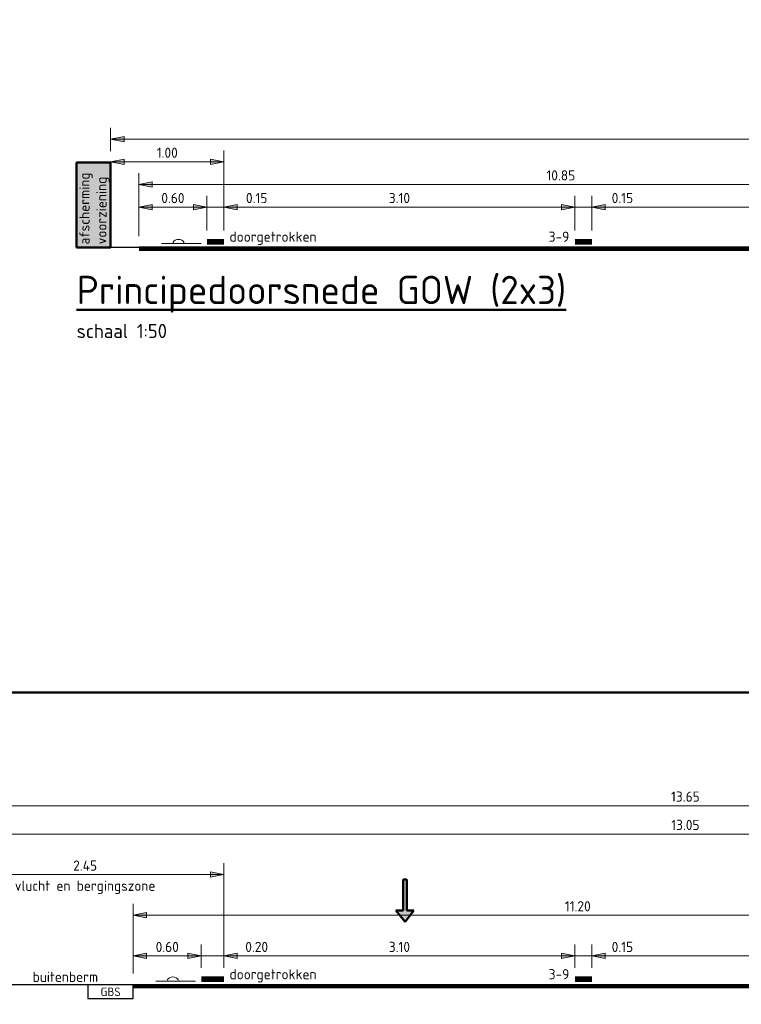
# Model space of a CAD drawing. Header units: metres. Extents: x -699 to 2316, y -1199 to 781.
# Tile 251 of 256: x -37.84 to -31.47, y 50.99 to 59.69. Entities that reach past the tile are written whole.
import ezdxf
from ezdxf.enums import TextEntityAlignment as Align

# ---------------------------------------------------------------- set-up
doc = ezdxf.new("R2010")
doc.units = ezdxf.units.M
doc.header["$PDMODE"] = 1
for name, color, linetype, lineweight in [('B-WE-GW-BERM-GD', 90, 'Continuous', 25), ('N-WE-VH-VERHARDING-GD', 252, 'Continuous', 50), ('N-WE-VV-MARKERING-GD', 170, 'Continuous', 50), ('X-XX-AL-M', 7, 'Continuous', 18), ('X-XX-AL-T18', 10, 'Continuous', 18), ('X-XX-AL-T25', 7, 'Continuous', 25), ('X-XX-AL-T50', 130, 'Continuous', 50)]:
    doc.layers.add(name, color=color, linetype=linetype, lineweight=lineweight)
doc.layers.add('X-XX-AL-TEKENBLAD_VIEWPORT-G', color=7, linetype='Continuous', lineweight=18, plot=False)
doc.styles.add('NLCS-ISO', font='NLCS-ISO.ttf')
doc.styles.add('NLCS-ISO Standaard', font='NLCS-ISO.ttf')
doc.linetypes.add('ZIGZAG', pattern='A,0.00254,-5.08,[131,ltypeshp.shx,S=5.08,R=0,X=-5.08,Y=0],-10.16,[131,ltypeshp.shx,S=5.08,R=180,X=5.08,Y=0],-5.08', length=20.32254)
doc.dimstyles.new('NLCS-T18-Pijl-ANNOTATIVE-A', dxfattribs={"dimtxt": 1.8, "dimasz": 1.35, "dimexe": 2, "dimexo": 2, "dimgap": 0.7, "dimtad": 1, "dimlfac": -1, "dimzin": 0, "dimdsep": 46, "dimtxsty": 'NLCS-ISO Standaard', "dimblk": 'Pijl', "dimblk1": 'Pijl', "dimblk2": 'Pijl', "dimcen": 2.5, "dimdle": 2, "dimclrd": 256, "dimclre": 256, "dimclrt": 256, "dimadec": 0, "dimazin": 0, "dimtfac": 1, "dimtofl": 0, "dimtmove": 0, "dimatfit": 3, "dimldrblk": 'Pijl', "dimfxl": 1, "dimtolj": 1, "dimtzin": 0, "dimlwd": 18, "dimlwe": 18, "dimarcsym": 0})

# ---------------------------------------------------------------- blocks, each defined once
blk = doc.blocks.new('Pijl')
h = blk.add_hatch(color=256)
h.paths.add_polyline_path([(0, 0), (-1.75, 0.35), (-1.75, 0)])
h.paths.add_polyline_path([(-1.75, 0), (-1.75, -0.35), (0, 0)])
for p, q in [((-1.9, 0), (0, 0)), ((0, 0), (-1.75, 0.35)), ((-1.75, 0.35), (-1.75, -0.35)), ((0, 0), (-1.75, -0.35))]:
    blk.add_line(p, q)
blk = doc.blocks.new('*D1255')
at = {"layer": 'Defpoints', "color": 0, "transparency": 16777216}
for p in [(-32.9392, 51.4198), (-36.0392, 51.2136), (-32.9392, 51.2136)]:
    blk.add_point(p, dxfattribs=at)
at = {"layer": 'X-XX-AL-M', "lineweight": 18, "transparency": 16777216}
for p, q in [((-36.0392, 51.3136), (-36.0392, 51.5198)), ((-32.9392, 51.3136), (-32.9392, 51.5198)), ((-35.9717, 51.4198), (-33.0067, 51.4198))]:
    blk.add_line(p, q, dxfattribs=at)
at = {"layer": 'X-XX-AL-M', "lineweight": 18, "transparency": 16777216, "xscale": 0.0675, "yscale": 0.0675, "zscale": 0.0675, "rotation": 180}
blk.add_blockref('Pijl', (-36.0392, 51.4198), dxfattribs=at)
at = {"layer": 'X-XX-AL-M', "lineweight": 18, "transparency": 16777216, "xscale": 0.0675, "yscale": 0.0675, "zscale": 0.0675}
blk.add_blockref('Pijl', (-32.9392, 51.4198), dxfattribs=at)
at = {"layer": 'X-XX-AL-M', "transparency": 16777216, "insert": (-34.4892, 51.4998), "char_height": 0.09, "attachment_point": 5, "style": 'NLCS-ISO Standaard'}
blk.add_mtext('\\A1;3.10', dxfattribs=at)
blk = doc.blocks.new('*D1256')
at = {"layer": 'Defpoints', "color": 0, "transparency": 16777216}
for p in [(-36.2392, 51.4198), (-36.2392, 51.2136), (-36.8392, 51.1636)]:
    blk.add_point(p, dxfattribs=at)
at = {"layer": 'X-XX-AL-M', "lineweight": 18, "transparency": 16777216}
for p, q in [((-36.8392, 51.2636), (-36.8392, 51.5198)), ((-36.2392, 51.3136), (-36.2392, 51.5198)), ((-36.7717, 51.4198), (-36.3067, 51.4198))]:
    blk.add_line(p, q, dxfattribs=at)
at = {"layer": 'X-XX-AL-M', "lineweight": 18, "transparency": 16777216, "xscale": 0.0675, "yscale": 0.0675, "zscale": 0.0675, "rotation": 180}
blk.add_blockref('Pijl', (-36.8392, 51.4198), dxfattribs=at)
at = {"layer": 'X-XX-AL-M', "lineweight": 18, "transparency": 16777216, "xscale": 0.0675, "yscale": 0.0675, "zscale": 0.0675}
blk.add_blockref('Pijl', (-36.2392, 51.4198), dxfattribs=at)
at = {"layer": 'X-XX-AL-M', "transparency": 16777216, "insert": (-36.5392, 51.4998), "char_height": 0.09, "attachment_point": 5, "style": 'NLCS-ISO Standaard'}
blk.add_mtext('\\A1;0.60', dxfattribs=at)
blk = doc.blocks.new('*D1257')
at = {"layer": 'Defpoints', "color": 0, "transparency": 16777216}
for p in [(-25.6392, 51.7787), (-36.8392, 51.1636), (-25.6392, 51.1636)]:
    blk.add_point(p, dxfattribs=at)
at = {"layer": 'X-XX-AL-M', "lineweight": 18, "transparency": 16777216}
for p, q in [((-36.8392, 51.2636), (-36.8392, 51.8787)), ((-25.6392, 51.2636), (-25.6392, 51.8787)), ((-36.7717, 51.7787), (-25.7067, 51.7787))]:
    blk.add_line(p, q, dxfattribs=at)
at = {"layer": 'X-XX-AL-M', "lineweight": 18, "transparency": 16777216, "xscale": 0.0675, "yscale": 0.0675, "zscale": 0.0675, "rotation": 180}
blk.add_blockref('Pijl', (-36.8392, 51.7787), dxfattribs=at)
at = {"layer": 'X-XX-AL-M', "lineweight": 18, "transparency": 16777216, "xscale": 0.0675, "yscale": 0.0675, "zscale": 0.0675}
blk.add_blockref('Pijl', (-25.6392, 51.7787), dxfattribs=at)
at = {"layer": 'X-XX-AL-M', "transparency": 16777216, "insert": (-32.9142, 51.8587), "char_height": 0.09, "attachment_point": 5, "style": 'NLCS-ISO Standaard'}
blk.add_mtext('\\A1;11.20', dxfattribs=at)
blk = doc.blocks.new('*D1269')
at = {"layer": 'Defpoints', "color": 0, "transparency": 16777216}
for p in [(-36.2392, 51.4198), (-36.2392, 51.2136), (-36.0392, 51.2136)]:
    blk.add_point(p, dxfattribs=at)
at = {"layer": 'X-XX-AL-M', "lineweight": 18, "transparency": 16777216}
for p, q in [((-36.2392, 51.3136), (-36.2392, 51.5198)), ((-36.0392, 51.3136), (-36.0392, 51.5198)), ((-36.3067, 51.4198), (-36.3742, 51.4198)), ((-36.0392, 51.4198), (-36.2392, 51.4198)), ((-35.6157, 51.4198), (-36.0392, 51.4198)), ((-35.9717, 51.4198), (-35.9042, 51.4198))]:
    blk.add_line(p, q, dxfattribs=at)
at = {"layer": 'X-XX-AL-M', "lineweight": 18, "transparency": 16777216, "xscale": 0.0675, "yscale": 0.0675, "zscale": 0.0675}
blk.add_blockref('Pijl', (-36.2392, 51.4198), dxfattribs=at)
at = {"layer": 'X-XX-AL-M', "lineweight": 18, "transparency": 16777216, "xscale": 0.0675, "yscale": 0.0675, "zscale": 0.0675, "rotation": 180}
blk.add_blockref('Pijl', (-36.0392, 51.4198), dxfattribs=at)
at = {"layer": 'X-XX-AL-M', "transparency": 16777216, "insert": (-35.7497, 51.4998), "char_height": 0.09, "attachment_point": 5, "style": 'NLCS-ISO Standaard'}
blk.add_mtext('\\A1;0.20', dxfattribs=at)
blk = doc.blocks.new('*D1274')
at = {"layer": 'Defpoints', "color": 0, "transparency": 16777216}
for p in [(-29.6892, 51.4198), (-32.7892, 51.2136), (-29.6892, 51.2136)]:
    blk.add_point(p, dxfattribs=at)
at = {"layer": 'X-XX-AL-M', "lineweight": 18, "transparency": 16777216}
for p, q in [((-32.7892, 51.3136), (-32.7892, 51.5198)), ((-29.6892, 51.3136), (-29.6892, 51.5198)), ((-32.7217, 51.4198), (-29.7567, 51.4198))]:
    blk.add_line(p, q, dxfattribs=at)
at = {"layer": 'X-XX-AL-M', "lineweight": 18, "transparency": 16777216, "xscale": 0.0675, "yscale": 0.0675, "zscale": 0.0675, "rotation": 180}
blk.add_blockref('Pijl', (-32.7892, 51.4198), dxfattribs=at)
at = {"layer": 'X-XX-AL-M', "lineweight": 18, "transparency": 16777216, "xscale": 0.0675, "yscale": 0.0675, "zscale": 0.0675}
blk.add_blockref('Pijl', (-29.6892, 51.4198), dxfattribs=at)
at = {"layer": 'X-XX-AL-M', "transparency": 16777216, "insert": (-31.2392, 51.4998), "char_height": 0.09, "attachment_point": 5, "style": 'NLCS-ISO Standaard'}
blk.add_mtext('\\A1;3.10', dxfattribs=at)
blk = doc.blocks.new('*D1275')
at = {"layer": 'Defpoints', "color": 0, "transparency": 16777216}
for p in [(-32.9392, 51.4198), (-32.9392, 51.2136), (-32.7892, 51.2136)]:
    blk.add_point(p, dxfattribs=at)
at = {"layer": 'X-XX-AL-M', "lineweight": 18, "transparency": 16777216}
for p, q in [((-32.9392, 51.3136), (-32.9392, 51.5198)), ((-32.7892, 51.3136), (-32.7892, 51.5198)), ((-33.0067, 51.4198), (-33.0742, 51.4198)), ((-32.7892, 51.4198), (-32.9392, 51.4198)), ((-32.3952, 51.4198), (-32.7892, 51.4198)), ((-32.7217, 51.4198), (-32.6542, 51.4198))]:
    blk.add_line(p, q, dxfattribs=at)
at = {"layer": 'X-XX-AL-M', "lineweight": 18, "transparency": 16777216, "xscale": 0.0675, "yscale": 0.0675, "zscale": 0.0675}
blk.add_blockref('Pijl', (-32.9392, 51.4198), dxfattribs=at)
at = {"layer": 'X-XX-AL-M', "lineweight": 18, "transparency": 16777216, "xscale": 0.0675, "yscale": 0.0675, "zscale": 0.0675, "rotation": 180}
blk.add_blockref('Pijl', (-32.7892, 51.4198), dxfattribs=at)
at = {"layer": 'X-XX-AL-M', "transparency": 16777216, "insert": (-32.5202, 51.4998), "char_height": 0.09, "attachment_point": 5, "style": 'NLCS-ISO Standaard'}
blk.add_mtext('\\A1;0.15', dxfattribs=at)
blk = doc.blocks.new('*D1276')
at = {"layer": 'Defpoints', "color": 0, "transparency": 16777216}
for p in [(-36.0392, 52.1377), (-38.4892, 51.9136), (-36.0392, 51.2136)]:
    blk.add_point(p, dxfattribs=at)
at = {"layer": 'X-XX-AL-M', "lineweight": 18, "transparency": 16777216}
for p, q in [((-38.4892, 52.0136), (-38.4892, 52.2377)), ((-36.0392, 51.3136), (-36.0392, 52.2377)), ((-38.4217, 52.1377), (-36.1067, 52.1377))]:
    blk.add_line(p, q, dxfattribs=at)
at = {"layer": 'X-XX-AL-M', "lineweight": 18, "transparency": 16777216, "xscale": 0.0675, "yscale": 0.0675, "zscale": 0.0675, "rotation": 180}
blk.add_blockref('Pijl', (-38.4892, 52.1377), dxfattribs=at)
at = {"layer": 'X-XX-AL-M', "lineweight": 18, "transparency": 16777216, "xscale": 0.0675, "yscale": 0.0675, "zscale": 0.0675}
blk.add_blockref('Pijl', (-36.0392, 52.1377), dxfattribs=at)
at = {"layer": 'X-XX-AL-M', "transparency": 16777216, "insert": (-37.2642, 52.2177), "char_height": 0.09, "attachment_point": 5, "style": 'NLCS-ISO Standaard'}
blk.add_mtext('\\A1;2.45', dxfattribs=at)
blk = doc.blocks.new('*D1278')
at = {"layer": 'Defpoints', "color": 0, "transparency": 16777216}
for p in [(-25.4392, 52.4966), (-38.4892, 51.9136), (-25.4392, 51.9136)]:
    blk.add_point(p, dxfattribs=at)
at = {"layer": 'X-XX-AL-M', "lineweight": 18, "transparency": 16777216}
for p, q in [((-38.4892, 52.0136), (-38.4892, 52.5966)), ((-25.4392, 52.0136), (-25.4392, 52.5966)), ((-38.4217, 52.4966), (-25.5067, 52.4966))]:
    blk.add_line(p, q, dxfattribs=at)
at = {"layer": 'X-XX-AL-M', "lineweight": 18, "transparency": 16777216, "xscale": 0.0675, "yscale": 0.0675, "zscale": 0.0675, "rotation": 180}
blk.add_blockref('Pijl', (-38.4892, 52.4966), dxfattribs=at)
at = {"layer": 'X-XX-AL-M', "lineweight": 18, "transparency": 16777216, "xscale": 0.0675, "yscale": 0.0675, "zscale": 0.0675}
blk.add_blockref('Pijl', (-25.4392, 52.4966), dxfattribs=at)
at = {"layer": 'X-XX-AL-M', "transparency": 16777216, "insert": (-31.9642, 52.5766), "char_height": 0.09, "attachment_point": 5, "style": 'NLCS-ISO Standaard'}
blk.add_mtext('\\A1;13.05', dxfattribs=at)
blk = doc.blocks.new('*D1283')
at = {"layer": 'Defpoints', "color": 0, "transparency": 16777216}
for p in [(-25.1392, 52.7466), (-38.7892, 51.9136), (-25.1392, 51.9136)]:
    blk.add_point(p, dxfattribs=at)
at = {"layer": 'X-XX-AL-M', "lineweight": 18, "transparency": 16777216}
for p, q in [((-38.7892, 52.0136), (-38.7892, 52.8466)), ((-25.1392, 52.0136), (-25.1392, 52.8466)), ((-38.7217, 52.7466), (-25.2067, 52.7466))]:
    blk.add_line(p, q, dxfattribs=at)
at = {"layer": 'X-XX-AL-M', "lineweight": 18, "transparency": 16777216, "xscale": 0.0675, "yscale": 0.0675, "zscale": 0.0675, "rotation": 180}
blk.add_blockref('Pijl', (-38.7892, 52.7466), dxfattribs=at)
at = {"layer": 'X-XX-AL-M', "lineweight": 18, "transparency": 16777216, "xscale": 0.0675, "yscale": 0.0675, "zscale": 0.0675}
blk.add_blockref('Pijl', (-25.1392, 52.7466), dxfattribs=at)
at = {"layer": 'X-XX-AL-M', "transparency": 16777216, "insert": (-31.9642, 52.8266), "char_height": 0.09, "attachment_point": 5, "style": 'NLCS-ISO Standaard'}
blk.add_mtext('\\A1;13.65', dxfattribs=at)
blk = doc.blocks.new('*D1525')
at = {"layer": 'Defpoints', "color": 0, "transparency": 16777216}
for p in [(-32.9392, 58.0311), (-36.0392, 57.7248), (-32.9392, 57.7248)]:
    blk.add_point(p, dxfattribs=at)
at = {"layer": 'X-XX-AL-M', "lineweight": 18, "transparency": 16777216}
for p, q in [((-36.0392, 57.8248), (-36.0392, 58.1311)), ((-32.9392, 57.8248), (-32.9392, 58.1311)), ((-35.9717, 58.0311), (-33.0067, 58.0311))]:
    blk.add_line(p, q, dxfattribs=at)
at = {"layer": 'X-XX-AL-M', "lineweight": 18, "transparency": 16777216, "xscale": 0.0675, "yscale": 0.0675, "zscale": 0.0675, "rotation": 180}
blk.add_blockref('Pijl', (-36.0392, 58.0311), dxfattribs=at)
at = {"layer": 'X-XX-AL-M', "lineweight": 18, "transparency": 16777216, "xscale": 0.0675, "yscale": 0.0675, "zscale": 0.0675}
blk.add_blockref('Pijl', (-32.9392, 58.0311), dxfattribs=at)
at = {"layer": 'X-XX-AL-M', "transparency": 16777216, "insert": (-34.4892, 58.1111), "char_height": 0.09, "attachment_point": 5, "style": 'NLCS-ISO Standaard'}
blk.add_mtext('\\A1;3.10', dxfattribs=at)
blk = doc.blocks.new('*D1526')
at = {"layer": 'Defpoints', "color": 0, "transparency": 16777216}
for p in [(-36.1892, 58.0311), (-36.1892, 57.7248), (-36.7892, 57.6748)]:
    blk.add_point(p, dxfattribs=at)
at = {"layer": 'X-XX-AL-M', "lineweight": 18, "transparency": 16777216}
for p, q in [((-36.7892, 57.7748), (-36.7892, 58.1311)), ((-36.1892, 57.8248), (-36.1892, 58.1311)), ((-36.7217, 58.0311), (-36.2567, 58.0311))]:
    blk.add_line(p, q, dxfattribs=at)
at = {"layer": 'X-XX-AL-M', "lineweight": 18, "transparency": 16777216, "xscale": 0.0675, "yscale": 0.0675, "zscale": 0.0675, "rotation": 180}
blk.add_blockref('Pijl', (-36.7892, 58.0311), dxfattribs=at)
at = {"layer": 'X-XX-AL-M', "lineweight": 18, "transparency": 16777216, "xscale": 0.0675, "yscale": 0.0675, "zscale": 0.0675}
blk.add_blockref('Pijl', (-36.1892, 58.0311), dxfattribs=at)
at = {"layer": 'X-XX-AL-M', "transparency": 16777216, "insert": (-36.4892, 58.1111), "char_height": 0.09, "attachment_point": 5, "style": 'NLCS-ISO Standaard'}
blk.add_mtext('\\A1;0.60', dxfattribs=at)
blk = doc.blocks.new('*D1527')
at = {"layer": 'Defpoints', "color": 0, "transparency": 16777216}
for p in [(-25.9392, 58.2311), (-25.9392, 57.7248), (-36.7892, 57.6748)]:
    blk.add_point(p, dxfattribs=at)
at = {"layer": 'X-XX-AL-M', "lineweight": 18, "transparency": 16777216}
for p, q in [((-36.7892, 57.7748), (-36.7892, 58.3311)), ((-25.9392, 57.8248), (-25.9392, 58.3311)), ((-36.7217, 58.2311), (-26.0067, 58.2311))]:
    blk.add_line(p, q, dxfattribs=at)
at = {"layer": 'X-XX-AL-M', "lineweight": 18, "transparency": 16777216, "xscale": 0.0675, "yscale": 0.0675, "zscale": 0.0675, "rotation": 180}
blk.add_blockref('Pijl', (-36.7892, 58.2311), dxfattribs=at)
at = {"layer": 'X-XX-AL-M', "lineweight": 18, "transparency": 16777216, "xscale": 0.0675, "yscale": 0.0675, "zscale": 0.0675}
blk.add_blockref('Pijl', (-25.9392, 58.2311), dxfattribs=at)
at = {"layer": 'X-XX-AL-M', "transparency": 16777216, "insert": (-33.0642, 58.3111), "char_height": 0.09, "attachment_point": 5, "style": 'NLCS-ISO Standaard'}
blk.add_mtext('\\A1;10.85', dxfattribs=at)
blk = doc.blocks.new('*D1531')
at = {"layer": 'Defpoints', "color": 0, "transparency": 16777216}
for p in [(-36.1892, 58.0311), (-36.1892, 57.7248), (-36.0392, 57.7248)]:
    blk.add_point(p, dxfattribs=at)
at = {"layer": 'X-XX-AL-M', "lineweight": 18, "transparency": 16777216}
for p, q in [((-36.1892, 57.8248), (-36.1892, 58.1311)), ((-36.0392, 57.8248), (-36.0392, 58.1311)), ((-36.2567, 58.0311), (-36.3242, 58.0311)), ((-36.0392, 58.0311), (-36.1892, 58.0311)), ((-35.6247, 58.0311), (-36.0392, 58.0311)), ((-35.9717, 58.0311), (-35.9042, 58.0311))]:
    blk.add_line(p, q, dxfattribs=at)
at = {"layer": 'X-XX-AL-M', "lineweight": 18, "transparency": 16777216, "xscale": 0.0675, "yscale": 0.0675, "zscale": 0.0675}
blk.add_blockref('Pijl', (-36.1892, 58.0311), dxfattribs=at)
at = {"layer": 'X-XX-AL-M', "lineweight": 18, "transparency": 16777216, "xscale": 0.0675, "yscale": 0.0675, "zscale": 0.0675, "rotation": 180}
blk.add_blockref('Pijl', (-36.0392, 58.0311), dxfattribs=at)
at = {"layer": 'X-XX-AL-M', "transparency": 16777216, "insert": (-35.7497, 58.1111), "char_height": 0.09, "attachment_point": 5, "style": 'NLCS-ISO Standaard'}
blk.add_mtext('\\A1;0.15', dxfattribs=at)
blk = doc.blocks.new('*D1532')
at = {"layer": 'Defpoints', "color": 0, "transparency": 16777216}
for p in [(-29.6892, 58.0311), (-32.7892, 57.7248), (-29.6892, 57.7248)]:
    blk.add_point(p, dxfattribs=at)
at = {"layer": 'X-XX-AL-M', "lineweight": 18, "transparency": 16777216}
for p, q in [((-32.7892, 57.8248), (-32.7892, 58.1311)), ((-29.6892, 57.8248), (-29.6892, 58.1311)), ((-32.7217, 58.0311), (-29.7567, 58.0311))]:
    blk.add_line(p, q, dxfattribs=at)
at = {"layer": 'X-XX-AL-M', "lineweight": 18, "transparency": 16777216, "xscale": 0.0675, "yscale": 0.0675, "zscale": 0.0675, "rotation": 180}
blk.add_blockref('Pijl', (-32.7892, 58.0311), dxfattribs=at)
at = {"layer": 'X-XX-AL-M', "lineweight": 18, "transparency": 16777216, "xscale": 0.0675, "yscale": 0.0675, "zscale": 0.0675}
blk.add_blockref('Pijl', (-29.6892, 58.0311), dxfattribs=at)
at = {"layer": 'X-XX-AL-M', "transparency": 16777216, "insert": (-31.2392, 58.1111), "char_height": 0.09, "attachment_point": 5, "style": 'NLCS-ISO Standaard'}
blk.add_mtext('\\A1;3.10', dxfattribs=at)
blk = doc.blocks.new('*D1533')
at = {"layer": 'Defpoints', "color": 0, "transparency": 16777216}
for p in [(-32.9392, 58.0311), (-32.9392, 57.7248), (-32.7892, 57.7248)]:
    blk.add_point(p, dxfattribs=at)
at = {"layer": 'X-XX-AL-M', "lineweight": 18, "transparency": 16777216}
for p, q in [((-32.9392, 57.8248), (-32.9392, 58.1311)), ((-32.7892, 57.8248), (-32.7892, 58.1311)), ((-33.0067, 58.0311), (-33.0742, 58.0311)), ((-32.7892, 58.0311), (-32.9392, 58.0311)), ((-32.3952, 58.0311), (-32.7892, 58.0311)), ((-32.7217, 58.0311), (-32.6542, 58.0311))]:
    blk.add_line(p, q, dxfattribs=at)
at = {"layer": 'X-XX-AL-M', "lineweight": 18, "transparency": 16777216, "xscale": 0.0675, "yscale": 0.0675, "zscale": 0.0675}
blk.add_blockref('Pijl', (-32.9392, 58.0311), dxfattribs=at)
at = {"layer": 'X-XX-AL-M', "lineweight": 18, "transparency": 16777216, "xscale": 0.0675, "yscale": 0.0675, "zscale": 0.0675, "rotation": 180}
blk.add_blockref('Pijl', (-32.7892, 58.0311), dxfattribs=at)
at = {"layer": 'X-XX-AL-M', "transparency": 16777216, "insert": (-32.5202, 58.1111), "char_height": 0.09, "attachment_point": 5, "style": 'NLCS-ISO Standaard'}
blk.add_mtext('\\A1;0.15', dxfattribs=at)
blk = doc.blocks.new('*D1541')
at = {"layer": 'Defpoints', "color": 0, "transparency": 16777216}
for p in [(-37.0392, 58.4311), (-36.0392, 58.4311), (-36.0392, 57.7248)]:
    blk.add_point(p, dxfattribs=at)
at = {"layer": 'X-XX-AL-M', "lineweight": 18, "transparency": 16777216}
for p, q in [((-36.0392, 57.8248), (-36.0392, 58.5311)), ((-36.9717, 58.4311), (-36.1067, 58.4311))]:
    blk.add_line(p, q, dxfattribs=at)
at = {"layer": 'X-XX-AL-M', "lineweight": 18, "transparency": 16777216, "xscale": 0.0675, "yscale": 0.0675, "zscale": 0.0675, "rotation": 180}
blk.add_blockref('Pijl', (-37.0392, 58.4311), dxfattribs=at)
at = {"layer": 'X-XX-AL-M', "lineweight": 18, "transparency": 16777216, "xscale": 0.0675, "yscale": 0.0675, "zscale": 0.0675}
blk.add_blockref('Pijl', (-36.0392, 58.4311), dxfattribs=at)
at = {"layer": 'X-XX-AL-M', "transparency": 16777216, "insert": (-36.5392, 58.5111), "char_height": 0.09, "attachment_point": 5, "style": 'NLCS-ISO Standaard'}
blk.add_mtext('\\A1;1.00', dxfattribs=at)
blk = doc.blocks.new('*D1542')
at = {"layer": 'Defpoints', "color": 0, "transparency": 16777216}
for p in [(-21.4392, 58.6311), (-37.0392, 58.4248), (-21.4392, 58.4248)]:
    blk.add_point(p, dxfattribs=at)
at = {"layer": 'X-XX-AL-M', "lineweight": 18, "transparency": 16777216}
for p, q in [((-37.0392, 58.5248), (-37.0392, 58.7311)), ((-21.4392, 58.5248), (-21.4392, 58.7311)), ((-36.9717, 58.6311), (-21.5067, 58.6311))]:
    blk.add_line(p, q, dxfattribs=at)
at = {"layer": 'X-XX-AL-M', "lineweight": 18, "transparency": 16777216, "xscale": 0.0675, "yscale": 0.0675, "zscale": 0.0675, "rotation": 180}
blk.add_blockref('Pijl', (-37.0392, 58.6311), dxfattribs=at)
at = {"layer": 'X-XX-AL-M', "lineweight": 18, "transparency": 16777216, "xscale": 0.0675, "yscale": 0.0675, "zscale": 0.0675}
blk.add_blockref('Pijl', (-21.4392, 58.6311), dxfattribs=at)
at = {"layer": 'X-XX-AL-M', "transparency": 16777216, "insert": (-29.8392, 58.7111), "char_height": 0.09, "attachment_point": 5, "style": 'NLCS-ISO Standaard'}
blk.add_mtext('\\A1;15.60', dxfattribs=at)

msp = doc.modelspace()

# ---------------------------------------------------------------- hatches: boundary and pattern name
at = {"layer": 'N-WE-VH-VERHARDING-GD'}
h = msp.add_hatch(color=256, dxfattribs=at)
h.dxf.hatch_style = 1
h.paths.add_polyline_path([(-37.3392, 57.6748), (-37.0392, 57.6748), (-37.0392, 58.4248), (-37.3392, 58.4248)])

# ---------------------------------------------------------------- linework, layer by layer
at = {"layer": 'B-WE-GW-BERM-GD'}
for p, q in [((-36.7892, 57.6748), (-37.0392, 57.6748)), ((-36.8392, 51.1636), (-38.4892, 51.1636))]:
    msp.add_line(p, q, dxfattribs=at)
at = {"layer": 'N-WE-VH-VERHARDING-GD'}
msp.add_line((-38.4892, 53.745), (-11.3892, 53.745), dxfattribs=at)
at = {"layer": 'N-WE-VH-VERHARDING-GD', "flags": 128}
msp.add_lwpolyline([(-37.3392, 57.6748), (-37.0392, 57.6748), (-37.0392, 58.4248), (-37.3392, 58.4248)], close=True, dxfattribs=at)
at = {"layer": 'N-WE-VH-VERHARDING-GD', "const_width": 0.04, "flags": 128}
for points in [[(-36.7892, 57.6648), (-25.9392, 57.6648)], [(-36.8392, 51.1536), (-25.6392, 51.1536)]]:
    msp.add_lwpolyline(points, dxfattribs=at)
at = {"layer": 'N-WE-VH-VERHARDING-GD', "lineweight": 25}
msp.add_lwpolyline([(-37.2392, 51.0436), (-36.8392, 51.0436), (-36.8392, 51.1636), (-37.2392, 51.1636)], close=True, dxfattribs=at)
at = {"layer": 'N-WE-VV-MARKERING-GD', "color": 6, "linetype": 'ZIGZAG', "lineweight": 9, "ltscale": 0.05}
for p, q in [((-36.5892, 57.7098), (-36.2392, 57.7098)), ((-36.6392, 51.1986), (-36.2892, 51.1986))]:
    msp.add_line(p, q, dxfattribs=at)
at = {"layer": 'N-WE-VV-MARKERING-GD'}
for p, q in [((-34.4567, 51.8221), (-34.4557, 52.0942)), ((-34.4557, 52.0942), (-34.4241, 52.094)), ((-34.4241, 52.094), (-34.4243, 51.8221)), ((-34.4393, 51.7198), (-34.5196, 51.8221)), ((-34.4567, 51.8221), (-34.5196, 51.8221)), ((-34.3623, 51.8221), (-34.4393, 51.7198)), ((-34.3623, 51.8221), (-34.4243, 51.8221))]:
    msp.add_line(p, q, dxfattribs=at)
at = {"layer": 'N-WE-VV-MARKERING-GD', "const_width": 0.05, "flags": 128}
for points in [[(-36.1892, 57.7248), (-36.0392, 57.7248)], [(-32.9392, 57.7248), (-32.7892, 57.7248)], [(-36.2392, 51.2136), (-36.0392, 51.2136)], [(-32.9392, 51.2136), (-32.7892, 51.2136)]]:
    msp.add_lwpolyline(points, dxfattribs=at)
at = {"layer": 'N-WE-VV-MARKERING-GD', "color": 1, "lineweight": 18, "ltscale": 0.25}
for centre in [(-36.4392, 57.6898), (-36.4892, 51.1786)]:
    msp.add_arc(centre, 0.0567, 28.07249, 151.92751, dxfattribs=at)
at = {"layer": 'N-WE-VV-MARKERING-GD'}
for points in [[(-34.4243, 51.8221), (-34.4567, 51.8221), (-34.4241, 52.094), (-34.4557, 52.0942)], [(-34.4393, 51.7198), (-34.3623, 51.8221), (-34.5196, 51.8221)]]:
    msp.add_solid(points, dxfattribs=at)
at = {"layer": 'X-XX-AL-TEKENBLAD_VIEWPORT-G', "color": 40, "const_width": 1}
msp.add_lwpolyline([(-42.366, 92.2398), (-6.9485, -7.4286)], dxfattribs=at)

# ---------------------------------------------------------------- texts
at = {"layer": 'N-WE-VH-VERHARDING-GD', "lineweight": 25, "style": 'NLCS-ISO'}
msp.add_text('GBS', height=0.075, dxfattribs=at).set_placement((-37.0392, 51.0436), align=Align.BOTTOM_CENTER)
at = {"layer": 'X-XX-AL-T18', "style": 'NLCS-ISO Standaard'}
for s, p in [('afscherming', (-37.1982, 58.0188)), ('voorziening', (-37.0482, 58.0008))]:
    msp.add_text(s, height=0.09, rotation=90, dxfattribs=at).set_placement(p, align=Align.BOTTOM_CENTER)
for p in [(-35.9892, 57.7248), (-35.9892, 51.2136)]:
    msp.add_text('doorgetrokken', height=0.09, dxfattribs=at).set_placement(p)
for p in [(-32.9892, 57.7248), (-32.9892, 51.2136)]:
    msp.add_text('3-9', height=0.09, dxfattribs=at).set_placement(p, align=Align.RIGHT)
for s, p in [('vlucht en bergingszone', (-37.2642, 51.9677)), ('buitenberm', (-37.4392, 51.1636))]:
    msp.add_text(s, height=0.09, dxfattribs=at).set_placement(p, align=Align.BOTTOM_CENTER)
at = {"layer": 'X-XX-AL-T25', "style": 'NLCS-ISO'}
msp.add_text('schaal 1:50', height=0.125, dxfattribs=at).set_placement((-37.3392, 56.8748))
at = {"layer": 'X-XX-AL-T50', "style": 'NLCS-ISO'}
msp.add_text('%%UPrincipedoorsnede GOW (2x3)', height=0.25, dxfattribs=at).set_placement((-37.3392, 57.1748))

# ---------------------------------------------------------------- dimensions: what is measured, and where the dimension line sits
at = {"layer": 'X-XX-AL-M'}
for base, p1, p2, override, picture, middle in [((-21.4392, 58.6311), (-37.0392, 58.4248), (-21.4392, 58.4248), {"dimscale": 0.05}, '*D1542', (-29.8392, 58.6311)), ((-36.1892, 58.0311), (-36.0392, 57.7248), (-36.1892, 57.7248), {"dimscale": 0.05, "dimtmove": 1}, '*D1531', (-35.7497, 58.0311)), ((-32.9392, 58.0311), (-32.7892, 57.7248), (-32.9392, 57.7248), {"dimscale": 0.05, "dimtix": 0, "dimtofl": 0, "dimtmove": 1, "dimatfit": 3}, '*D1533', (-32.5202, 58.0311)), ((-36.2392, 51.4198), (-36.0392, 51.2136), (-36.2392, 51.2136), {"dimscale": 0.05, "dimtmove": 1}, '*D1269', (-35.7497, 51.4198)), ((-32.9392, 51.4198), (-32.7892, 51.2136), (-32.9392, 51.2136), {"dimscale": 0.05, "dimtix": 0, "dimtofl": 0, "dimtmove": 1, "dimatfit": 3}, '*D1275', (-32.5202, 51.4198))]:
    dim = msp.add_linear_dim(base=base, p1=p1, p2=p2, angle=180, dimstyle='NLCS-T18-Pijl-ANNOTATIVE-A', override=override, dxfattribs=at)
    dim.commit()
    dim.dimension.update_dxf_attribs({"geometry": picture, "text_midpoint": middle, "dimtype": 160})
for base, p1, p2, picture, middle in [((-36.0392, 58.4311), (-37.0392, 58.4311), (-36.0392, 57.7248), '*D1541', (-36.5392, 58.5111)), ((-25.1392, 52.7466), (-38.7892, 51.9136), (-25.1392, 51.9136), '*D1283', (-31.9642, 52.8266)), ((-25.4392, 52.4966), (-38.4892, 51.9136), (-25.4392, 51.9136), '*D1278', (-31.9642, 52.5766)), ((-36.0392, 52.1377), (-38.4892, 51.9136), (-36.0392, 51.2136), '*D1276', (-37.2642, 52.2177))]:
    dim = msp.add_linear_dim(base=base, p1=p1, p2=p2, angle=180, dimstyle='NLCS-T18-Pijl-ANNOTATIVE-A', override={"dimscale": 0.05}, dxfattribs=at)
    dim.commit()
    dim.dimension.update_dxf_attribs({"geometry": picture, "text_midpoint": middle})
for base, p1, p2, override, picture, middle in [((-25.9392, 58.2311), (-36.7892, 57.6748), (-25.9392, 57.7248), {"dimscale": 0.05}, '*D1527', (-33.0642, 58.2311)), ((-25.6392, 51.7787), (-36.8392, 51.1636), (-25.6392, 51.1636), {"dimscale": 0.05, "dimtix": 0, "dimtofl": 0, "dimtmove": 0, "dimatfit": 3}, '*D1257', (-32.9142, 51.7787))]:
    dim = msp.add_linear_dim(base=base, p1=p1, p2=p2, dimstyle='NLCS-T18-Pijl-ANNOTATIVE-A', override=override, dxfattribs=at)
    dim.commit()
    dim.dimension.update_dxf_attribs({"geometry": picture, "text_midpoint": middle, "dimtype": 160})
for base, p1, p2, picture, middle in [((-36.1892, 58.0311), (-36.7892, 57.6748), (-36.1892, 57.7248), '*D1526', (-36.4892, 58.1111)), ((-32.9392, 58.0311), (-36.0392, 57.7248), (-32.9392, 57.7248), '*D1525', (-34.4892, 58.1111)), ((-29.6892, 58.0311), (-32.7892, 57.7248), (-29.6892, 57.7248), '*D1532', (-31.2392, 58.1111)), ((-36.2392, 51.4198), (-36.8392, 51.1636), (-36.2392, 51.2136), '*D1256', (-36.5392, 51.4998)), ((-32.9392, 51.4198), (-36.0392, 51.2136), (-32.9392, 51.2136), '*D1255', (-34.4892, 51.4998)), ((-29.6892, 51.4198), (-32.7892, 51.2136), (-29.6892, 51.2136), '*D1274', (-31.2392, 51.4998))]:
    dim = msp.add_linear_dim(base=base, p1=p1, p2=p2, dimstyle='NLCS-T18-Pijl-ANNOTATIVE-A', override={"dimscale": 0.05, "dimtix": 0, "dimtofl": 0, "dimtmove": 0, "dimatfit": 3}, dxfattribs=at)
    dim.commit()
    dim.dimension.update_dxf_attribs({"geometry": picture, "text_midpoint": middle})

doc.saveas('drawing.dxf')
